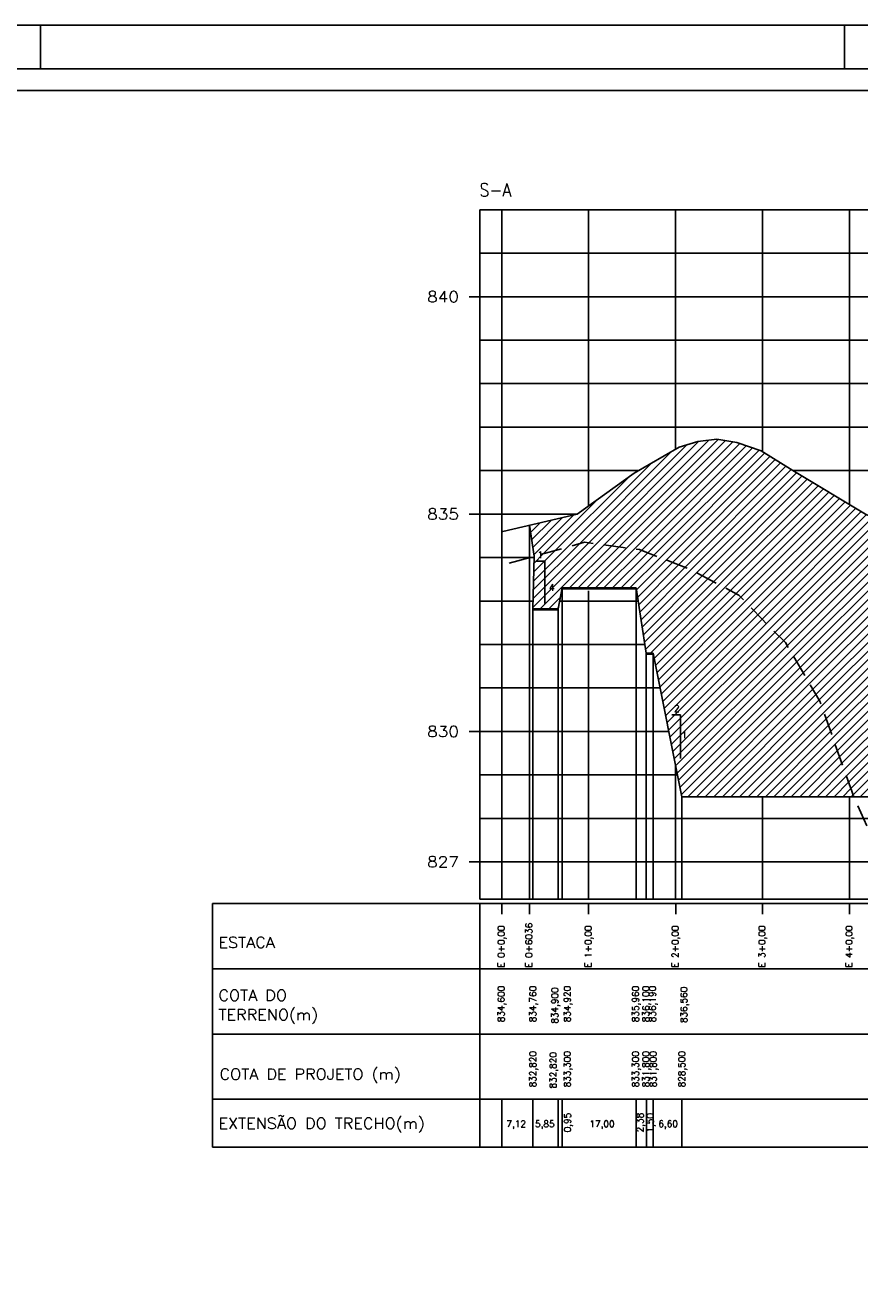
# Model space of a CAD drawing. Extents: x -1825 to 98, y 5678 to 6985.
# Tile 63 of 86: x -461 to -269, y 5981 to 6272. Entities that reach past the tile are written whole.
import ezdxf
from ezdxf.enums import TextEntityAlignment as Align

# ---------------------------------------------------------------- set-up
doc = ezdxf.new("R2010")
doc.units = 0
doc.header["$MEASUREMENT"] = 0
doc.linetypes.add('CONTINUO', pattern=[0])
doc.linetypes.add('DASHED', pattern=[0.75, 0.5, -0.25])
for name, color, linetype in [('-CORTE', 51, 'CONTINUOUS'), ('-PERFIL-ROCHA', 12, 'DASHED'), ('-ROCHA', 10, 'CONTINUO'), ('-TALUDI', 3, 'CONTINUOUS'), ('BASE', 6, 'CONTINUOUS'), ('PADRÃO', 7, 'CONTINUOUS'), ('PG-CORTE', 4, 'CONTINUOUS'), ('PG-HETCH', 9, 'CONTINUOUS'), ('PG-LINE', 7, 'CONTINUOUS'), ('PG-MALHA', 7, 'CONTINUOUS'), ('PG-TERRENO', 6, 'CONTINUOUS'), ('PG-TXT-100', 3, 'CONTINUOUS'), ('PG-TXT-120', 4, 'CONTINUOUS'), ('PG-TXT-80', 2, 'CONTINUOUS')]:
    doc.layers.add(name, color=color, linetype=linetype)
doc.styles.add('ROMANS', font='romans.shx', dxfattribs={"height": 1.5})
pattern_1 = [(45, (0, 0), (-0.9899495, 0.9899495), [])]

msp = doc.modelspace()

# ---------------------------------------------------------------- hatches: boundary and pattern name
at = {"layer": '-CORTE'}
h = msp.add_hatch(dxfattribs=at)
h.set_pattern_fill('_USER', color=256, scale=1.4, angle=45, style=0, pattern_type=0)
h.set_pattern_definition(pattern_1)
h.paths.add_polyline_path([(-245.59, 6149.79), (-267.36, 6159.79), (-284.09, 6169.79), (-291.33, 6174.35), (-296.99, 6176.23), (-301.57, 6177.04), (-305.89, 6176.5), (-310.2, 6175.16), (-320.57, 6169.17), (-333.68, 6159.79), (-333.73, 6159.79), (-344.68, 6157.22), (-343.61, 6150.08), (-331.97, 6153.31), (-319.38, 6151.64), (-307.39, 6146.93), (-296.48, 6141.16), (-291.13, 6135.6), (-285.78, 6130.25), (-277.86, 6116.77), (-270.06, 6094.79), (-153.03, 6094.79), (-148.03, 6119.79), (-146.53, 6119.79), (-145.98, 6122.74), (-171.04, 6129.8), (-171.04, 6129.8), (-188.9, 6139.79)])
h.paths.add_polyline_path([(-153.2, 6109.95), (-151.42, 6109.95), (-151.42, 6112.23), (-153.2, 6112.23)], flags=24)
h.paths.add_polyline_path([(-154.97, 6103.87), (-153.85, 6103.87), (-153.85, 6106.15), (-154.97, 6106.15)], flags=24)
h.paths.add_polyline_path([(-342.8, 6149.29), (-341.68, 6149.29), (-341.68, 6151.57), (-342.8, 6151.57)], flags=25)
at = {"layer": '-ROCHA'}
h = msp.add_hatch(dxfattribs=at)
h.set_pattern_fill('_USER', color=256, scale=1.4, angle=45, style=0, pattern_type=0)
h.set_pattern_definition(pattern_1)
h.paths.add_polyline_path([(-285.78, 6130.25), (-291.13, 6135.6), (-296.48, 6141.16), (-307.39, 6146.93), (-319.38, 6151.64), (-331.97, 6153.31), (-343.61, 6150.08), (-343.91, 6137.99), (-338.06, 6137.99), (-337.11, 6142.79), (-320.11, 6142.79), (-317.8, 6127.79), (-316.23, 6127.79), (-309.63, 6094.79), (-270.06, 6094.79), (-277.86, 6116.77)])
h.paths.add_polyline_path([(-309.64, 6107.87), (-308.52, 6107.87), (-308.52, 6110.15), (-309.64, 6110.15)], flags=24)
h.paths.add_polyline_path([(-311.58, 6113.95), (-309.81, 6113.95), (-309.81, 6116.23), (-311.58, 6116.23)], flags=24)
h.paths.add_polyline_path([(-340.34, 6141.75), (-338.5, 6141.75), (-338.5, 6144.03), (-340.34, 6144.03)], flags=24)
h.paths.add_polyline_path([(-342.8, 6149.29), (-341.68, 6149.29), (-341.68, 6151.57), (-342.8, 6151.57)], flags=24)

# ---------------------------------------------------------------- linework, layer by layer
at = {"layer": '-PERFIL-ROCHA', "ltscale": 10, "flags": 128}
msp.add_lwpolyline([(-349.32, 6148.49), (-331.97, 6153.31), (-319.38, 6151.64), (-307.39, 6146.93), (-296.48, 6141.16), (-291.13, 6135.6), (-285.78, 6130.25), (-277.86, 6116.77), (-270.06, 6094.79), (-264.37, 6082.08)], dxfattribs=at)
at = {"layer": '-TALUDI', "flags": 128}
for points in [[(-343.16, 6148.97), (-341.12, 6148.97), (-341.12, 6139.23)], [(-311.93, 6113.59), (-309.93, 6113.59), (-309.93, 6103.59)]]:
    msp.add_lwpolyline(points, dxfattribs=at)
at = {"layer": 'BASE', "color": 11, "linetype": 'CONTINUO'}
for p, q in [((-320.11, 6142.59), (-337.15, 6142.59)), ((-338.06, 6137.79), (-343.91, 6137.79))]:
    msp.add_line(p, q, dxfattribs=at)
at = {"layer": 'BASE', "color": 11, "linetype": 'CONTINUOUS'}
msp.add_line((-317.8, 6127.59), (-316.23, 6127.59), dxfattribs=at)
at = {"layer": 'PADRÃO', "color": 2}
for p, q in [((-457.17, 6262.22), (-457.17, 6272.22)), ((-272.17, 6262.22), (-272.17, 6272.22))]:
    msp.add_line(p, q, dxfattribs=at)
msp.add_lwpolyline([(-743.17, 6272.22), (-743.17, 5678.22), (97.83, 5678.22), (97.83, 6272.22), (-743.17, 6272.22)], dxfattribs=at)
at = {"layer": 'PADRÃO', "color": 1}
msp.add_lwpolyline([(-718.17, 5688.22), (87.83, 5688.22), (87.83, 6262.22), (-718.17, 6262.22)], close=True, dxfattribs=at)
at = {"layer": 'PADRÃO', "color": 2}
msp.add_lwpolyline([(-713.17, 5693.22), (-92.17, 5693.22), (-92.17, 6257.22), (-713.17, 6257.22)], close=True, dxfattribs=at)
at = {"layer": 'PG-CORTE', "linetype": 'CONTINUOUS'}
for p, q in [((-343.61, 6150.08), (-344.68, 6157.22)), ((-343.91, 6137.99), (-343.61, 6150.08)), ((-316.23, 6127.79), (-309.63, 6094.79))]:
    msp.add_line(p, q, dxfattribs=at)
at = {"layer": 'PG-CORTE', "linetype": 'CONTINUO'}
for p, q in [((-337.11, 6142.79), (-338.06, 6137.99)), ((-317.8, 6127.79), (-320.11, 6142.79)), ((-153.03, 6094.79), (-309.63, 6094.79))]:
    msp.add_line(p, q, dxfattribs=at)
at = {"layer": 'PG-CORTE', "color": 11, "linetype": 'CONTINUO'}
for p, q in [((-320.11, 6142.79), (-337.11, 6142.79)), ((-338.06, 6137.99), (-343.91, 6137.99))]:
    msp.add_line(p, q, dxfattribs=at)
at = {"layer": 'PG-CORTE', "color": 11, "linetype": 'CONTINUOUS'}
msp.add_line((-317.8, 6127.79), (-316.23, 6127.79), dxfattribs=at)
at = {"layer": 'PG-HETCH', "linetype": 'CONTINUOUS'}
msp.add_line((-343.91, 6025.19), (-338.06, 6025.19), dxfattribs=at)
at = {"layer": 'PG-LINE', "color": 3, "linetype": 'CONTINUO'}
msp.add_line((-351.04, 6229.79), (-351.04, 6071.29), dxfattribs=at)
at = {"layer": 'PG-LINE', "color": 3, "linetype": 'CONTINUOUS'}
for p, q in [((-351.04, 6159.79), (-351.04, 6071.19)), ((-344.68, 6157.22), (-344.68, 6071.19)), ((-337.11, 6142.79), (-337.11, 6071.19)), ((-320.11, 6142.79), (-320.11, 6071.19)), ((-343.91, 6137.99), (-343.91, 6071.19)), ((-338.06, 6137.99), (-338.06, 6071.19)), ((-317.8, 6127.79), (-317.8, 6071.19)), ((-316.23, 6127.79), (-316.23, 6071.19)), ((-309.63, 6094.79), (-309.63, 6071.19)), ((-351.04, 6025.19), (-351.04, 6014.43)), ((-343.91, 6025.19), (-343.91, 6014.43)), ((-343.91, 6025.19), (-343.91, 6014.17)), ((-338.06, 6025.19), (-338.06, 6014.43)), ((-338.06, 6025.19), (-338.06, 6014.17)), ((-337.11, 6025.19), (-337.11, 6014.43)), ((-337.11, 6025.19), (-337.11, 6014.17)), ((-320.11, 6025.19), (-320.11, 6014.43)), ((-320.11, 6025.19), (-320.11, 6014.17)), ((-317.73, 6025.19), (-317.73, 6014.17)), ((-316.23, 6025.19), (-316.23, 6014.17)), ((-309.63, 6025.19), (-309.63, 6014.17))]:
    msp.add_line(p, q, dxfattribs=at)
at = {"layer": 'PG-MALHA', "linetype": 'CONTINUO'}
for p, q in [((-331.04, 6229.79), (-331.04, 6161.68)), ((-311.04, 6229.79), (-311.04, 6174.67)), ((-291.04, 6229.79), (-291.04, 6174.17)), ((-271.04, 6229.79), (-271.04, 6161.98)), ((-331.04, 6142.17), (-331.04, 6071.19)), ((-311.04, 6101.82), (-311.04, 6071.19)), ((-291.04, 6094.79), (-291.04, 6071.19)), ((-271.04, 6094.79), (-271.04, 6071.19))]:
    msp.add_line(p, q, dxfattribs=at)
at = {"layer": 'PG-MALHA', "color": 4, "linetype": 'CONTINUO'}
for p, q in [((-417.59, 6070.19), (-417.59, 6014.17)), ((-417.59, 6014.17), (-130.81, 6014.17))]:
    msp.add_line(p, q, dxfattribs=at)
at = {"layer": 'PG-MALHA', "linetype": 'CONTINUO'}
for points in [[(-356.04, 6229.79), (-130.81, 6229.79)], [(-356.04, 6219.79), (-130.81, 6219.79)], [(-356.04, 6209.79), (-130.81, 6209.79)], [(-356.04, 6199.79), (-130.81, 6199.79)], [(-356.04, 6189.79), (-130.81, 6189.79)], [(-356.04, 6179.79), (-130.81, 6179.79)], [(-356.04, 6169.79), (-319.5, 6169.79)], [(-284.09, 6169.79), (-130.81, 6169.79)], [(-356.04, 6159.79), (-333.73, 6159.79)], [(-356.04, 6149.79), (-343.61, 6149.79)], [(-356.04, 6139.79), (-343.86, 6139.79)], [(-337.7, 6139.79), (-319.73, 6139.79)], [(-356.04, 6129.79), (-318.12, 6129.79)], [(-356.04, 6119.79), (-314.63, 6119.79)], [(-356.04, 6109.79), (-312.63, 6109.79)], [(-356.04, 6099.79), (-310.63, 6099.79)], [(-356.04, 6089.79), (-130.81, 6089.79)], [(-356.04, 6079.79), (-130.81, 6079.79)], [(-351, 6067.77), (-351, 6070.19)], [(-344.68, 6067.77), (-344.68, 6070.19)], [(-331.04, 6067.77), (-331.04, 6070.19)], [(-311, 6067.77), (-311, 6070.19)], [(-291.04, 6067.76), (-291.04, 6070.19)], [(-271, 6067.77), (-271, 6070.19)]]:
    msp.add_lwpolyline(points, dxfattribs=at)
at = {"layer": 'PG-MALHA', "color": 4, "linetype": 'CONTINUO'}
for points in [[(-356.04, 6229.79), (-356.04, 6071.19)], [(-417.59, 6070.19), (-130.81, 6070.19)], [(-356.04, 6071.19), (-130.81, 6071.19)], [(-356.04, 6070.19), (-356.04, 6014.17)], [(-417.59, 6055.19), (-130.81, 6055.19)], [(-417.59, 6040.19), (-130.81, 6040.19)], [(-417.59, 6025.19), (-130.81, 6025.19)]]:
    msp.add_lwpolyline(points, dxfattribs=at)
at = {"layer": 'PG-MALHA', "color": 5, "linetype": 'CONTINUO'}
for points in [[(-358.51, 6209.79), (-356.04, 6209.79)], [(-358.51, 6159.79), (-356.04, 6159.79)], [(-358.51, 6109.79), (-356.04, 6109.79)], [(-358.51, 6079.79), (-356.04, 6079.79)]]:
    msp.add_lwpolyline(points, dxfattribs=at)
at = {"layer": 'PG-TERRENO', "linetype": 'CONTINUOUS', "flags": 128}
msp.add_lwpolyline([(-350.8, 6155.79), (-333.66, 6159.8), (-320.57, 6169.17), (-310.2, 6175.16), (-305.89, 6176.5), (-301.57, 6177.04), (-296.99, 6176.23), (-291.33, 6174.35), (-284.09, 6169.79), (-267.36, 6159.79), (-245.59, 6149.79), (-188.9, 6139.79), (-171.01, 6129.79), (-135.51, 6119.79)], dxfattribs=at)

# ---------------------------------------------------------------- texts
at = {"layer": '-TALUDI', "color": 2, "style": 'ROMANS'}
for s, p in [('1', (-342.85, 6149.67)), ('4', (-340.18, 6142.13)), ('2', (-311.42, 6114.33)), ('1', (-309.7, 6108.25))]:
    msp.add_text(s, height=1.52, dxfattribs=at).set_placement(p)
at = {"layer": 'PG-TXT-100', "style": 'ROMANS', "width": 1.080702}
for s, p, p2 in [('840', (-368.2, 6208.54), (-360.87, 6208.54)), ('835', (-368.2, 6158.54), (-360.87, 6158.54)), ('830', (-368.2, 6108.54), (-360.87, 6108.54)), ('827', (-368.2, 6078.54), (-360.87, 6078.54))]:
    msp.add_text(s, height=2.5, dxfattribs=at).set_placement(p, p2, align=Align.FIT)
for s, p in [('ESTACA', (-416.2, 6060.01)), ('COTA DO', (-416.2, 6047.86)), ('TERRENO(m)', (-416.2, 6043.39)), ('COTA DE PROJETO (m)', (-415.95, 6029.71)), ('EXTENSÃO DO TRECHO(m)', (-416.2, 6018.4))]:
    msp.add_text(s, height=2.5, dxfattribs=at).set_placement(p)
at = {"layer": 'PG-TXT-120', "style": 'ROMANS', "width": 0.814815}
msp.add_text('S-A', height=3, dxfattribs=at).set_placement((-356.15, 6232.86), (-348.82, 6232.86), align=Align.FIT)
at = {"layer": 'PG-TXT-80', "linetype": 'CONTINUOUS', "style": 'ROMANS'}
for s, p in [('E 0+0,00', (-350.41, 6055.44)), ('E 0+6036', (-344.05, 6055.44)), ('E 1+0,00', (-330.41, 6055.44)), ('E 2+0,00', (-310.41, 6055.44)), ('E 3+0,00', (-290.43, 6055.44)), ('E 4+0,00', (-270.41, 6055.44))]:
    msp.add_text(s, height=1.5, rotation=90, dxfattribs=at).set_placement(p)
at = {"layer": 'PG-TXT-80', "style": 'ROMANS'}
for s, p in [('834,600', (-350.42, 6042.92)), ('834,760', (-343.12, 6042.92)), ('834,900', (-338.07, 6042.57)), ('834,920', (-335.21, 6042.92)), ('835,960', (-319.5, 6042.92)), ('836,100', (-317.12, 6042.92)), ('836,190', (-315.62, 6042.92)), ('836,560', (-308.37, 6042.72)), ('832,820', (-343.12, 6027.92)), ('832,820', (-338.48, 6027.67)), ('833,300', (-335.21, 6027.92)), ('833,300', (-319.5, 6027.92)), ('831,800', (-317.12, 6027.92)), ('831,800', (-315.44, 6027.92)), ('828,500', (-308.84, 6027.92)), ('0,95', (-335.15, 6017.57)), ('2,38', (-318.46, 6017.57)), ('1,50', (-316.14, 6017.53))]:
    msp.add_text(s, height=1.5, rotation=90, dxfattribs=at).set_placement(p)
for s, p in [('7,12', (-349.97, 6018.77)), ('5,85', (-343.38, 6018.77)), ('17,00', (-330.86, 6018.77)), ('6,60', (-315.01, 6018.8))]:
    msp.add_text(s, height=1.5, dxfattribs=at).set_placement(p)

doc.saveas('drawing.dxf')
